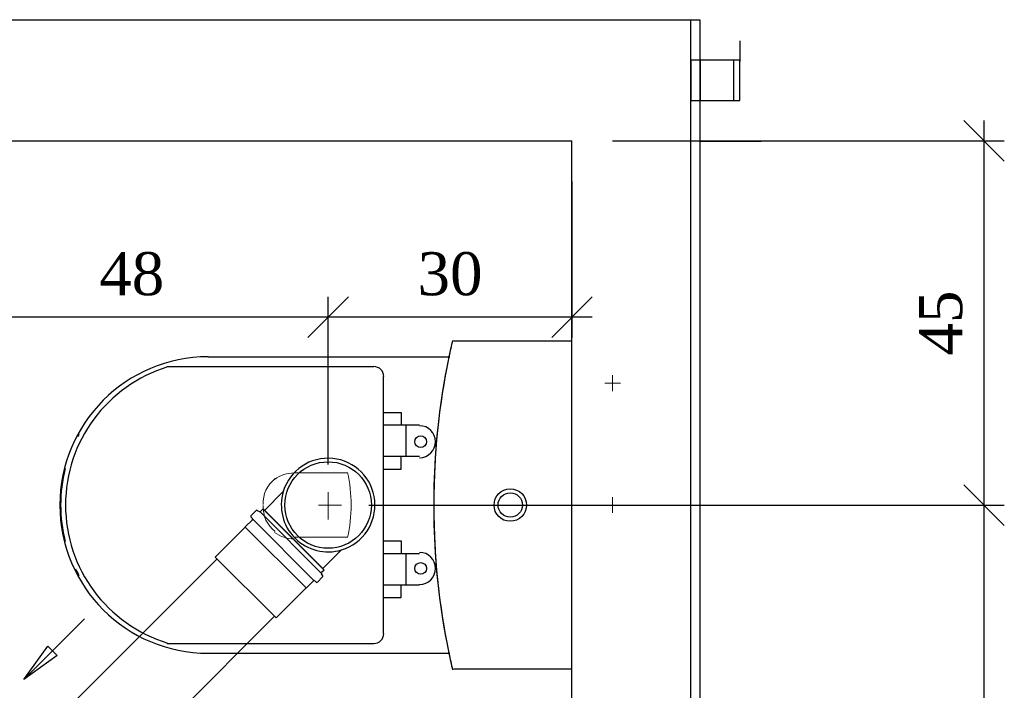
# Model space of a CAD drawing. Header units: millimetres. Extents: x 664 to 730045, y -4 to 80.
# Tile 32 of 78: x 705.62 to 710.47, y 36.3 to 39.6. Entities that reach past the tile are written whole.
import ezdxf

# ---------------------------------------------------------------- set-up
doc = ezdxf.new("R2010")
doc.units = ezdxf.units.MM
doc.header["$MEASUREMENT"] = 0
for name, color, linetype, lineweight in [('Simbolos', 1, 'Continuous', 30), ('SIMBOLOS INT', 8, 'Continuous', 5), ('Simbolos_int', 1, 'Continuous', 30), ('TQ-Sentido tubo', 7, 'Continuous', 20), ('TQ-Seção tubo', 1, 'Continuous', 30)]:
    doc.layers.add(name, color=color, linetype=linetype, lineweight=lineweight)
doc.styles.add('TimesNewRoman', font='times.ttf')
doc.dimstyles.get("Standard").update_dxf_attribs({"dimtxt": 0.18, "dimasz": 0.18, "dimexe": 0.18, "dimexo": 0.0625, "dimgap": 0.09, "dimtad": 0, "dimtih": 1, "dimtoh": 1, "dimdec": 4, "dimzin": 0, "dimdsep": 46, "dimtxsty": 'Standard', "dimcen": 0.09, "dimadec": 0, "dimazin": 0, "dimtfac": 1, "dimtdec": 4, "dimtofl": 0, "dimtmove": 0, "dimatfit": 3, "dimfxl": 0, "dimtolj": 1, "dimtzin": 0, "dimarcsym": 0})
doc.dimstyles.new('UM_25.000000', dxfattribs={"dimtxt": 0.18, "dimasz": 0.2, "dimexe": 0.1, "dimexo": 0.2, "dimgap": 0, "dimtad": 1, "dimtih": 1, "dimtoh": 1, "dimdec": 1, "dimlfac": 25, "dimzin": 0, "dimdsep": 46, "dimtxsty": 'Standard', "dimblk": 'CLOSED', "dimblk1": 'CLOSED', "dimblk2": 'CLOSED', "dimcen": 0.09, "dimdle": 0.1, "dimadec": 1, "dimazin": 2, "dimtfac": 1, "dimtdec": 4, "dimtofl": 0, "dimtmove": 0, "dimatfit": 3, "dimldrblk": 'CLOSED', "dimfxl": 0, "dimtolj": 1, "dimarcsym": 0})

# ---------------------------------------------------------------- blocks, each defined once
blk = doc.blocks.new('_OBLIQUE')
at = {"color": 0, "linetype": 'ByBlock', "lineweight": -2}
blk.add_line((-0.5, -0.5), (0.5, 0.5), dxfattribs=at)
blk = doc.blocks.new('*D24')
at = {"color": 0, "linetype": 'Continuous', "lineweight": -2}
for p, q in [((710.3721, 39.1031), (710.3721, 37.1101)), ((708.5431, 39.0031), (710.4721, 39.0031)), ((707.3421, 37.2101), (710.4721, 37.2101))]:
    blk.add_line(p, q, dxfattribs=at)
at = {"layer": 'Defpoints', "color": 0}
for p in [(708.3431, 39.0031), (707.1421, 37.2101), (710.3721, 37.2101)]:
    blk.add_point(p, dxfattribs=at)
at = {"color": 0, "lineweight": -2, "xscale": 0.2, "yscale": 0.2, "zscale": 0.2}
for p, rotation in [((710.3721, 39.0031), 90), ((710.3721, 37.2101), 270)]:
    blk.add_blockref('_OBLIQUE', p, dxfattribs=dict(at, rotation=rotation))
at = {"color": 7, "insert": (710.1603, 38.1066), "char_height": 0.2118, "attachment_point": 5, "rotation": 90, "style": 'TimesNewRoman'}
blk.add_mtext('\\A1;45', dxfattribs=at)
blk = doc.blocks.new('*D25')
at = {"color": 0, "linetype": 'Continuous', "lineweight": -2}
for p, q in [((710.3721, 37.3101), (710.3721, 33.1506)), ((707.3421, 37.2101), (710.4721, 37.2101)), ((707.3421, 33.2506), (710.4721, 33.2506))]:
    blk.add_line(p, q, dxfattribs=at)
at = {"layer": 'Defpoints', "color": 0}
for p in [(707.1421, 37.2101), (707.1421, 33.2506), (710.3721, 33.2506)]:
    blk.add_point(p, dxfattribs=at)
at = {"color": 0, "lineweight": -2, "xscale": 0.2, "yscale": 0.2, "zscale": 0.2}
for p, rotation in [((710.3721, 37.2101), 90), ((710.3721, 33.2506), 270)]:
    blk.add_blockref('_OBLIQUE', p, dxfattribs=dict(at, rotation=rotation))
at = {"color": 7, "insert": (710.1603, 35.2304), "char_height": 0.2118, "attachment_point": 5, "rotation": 90, "style": 'TimesNewRoman'}
blk.add_mtext('\\A1;98', dxfattribs=at)
blk = doc.blocks.new('*D31')
at = {"color": 0, "linetype": 'Continuous', "lineweight": -2}
for p, q in [((708.3431, 38.8031), (708.3431, 38.0359)), ((707.1421, 37.4101), (707.1421, 38.2359)), ((708.4431, 38.1359), (707.0421, 38.1359))]:
    blk.add_line(p, q, dxfattribs=at)
at = {"layer": 'Defpoints', "color": 0}
for p in [(708.3431, 39.0031), (707.1421, 38.1359), (707.1421, 37.2101)]:
    blk.add_point(p, dxfattribs=at)
at = {"color": 0, "lineweight": -2, "xscale": 0.2, "yscale": 0.2, "zscale": 0.2, "rotation": 180}
blk.add_blockref('_OBLIQUE', (707.1421, 38.1359), dxfattribs=at)
at = {"color": 0, "lineweight": -2, "xscale": 0.2, "yscale": 0.2, "zscale": 0.2}
blk.add_blockref('_OBLIQUE', (708.3431, 38.1359), dxfattribs=at)
at = {"color": 7, "insert": (707.7426, 38.3477), "char_height": 0.2118, "attachment_point": 5, "rotation": 0.0057, "style": 'TimesNewRoman'}
blk.add_mtext('\\A1;30', dxfattribs=at)
blk = doc.blocks.new('*D46')
at = {"color": 0, "linetype": 'Continuous', "lineweight": -2}
for p, q in [((705.2081, 35.4762), (705.2081, 38.2359)), ((707.1421, 37.4101), (707.1421, 38.2359)), ((707.2421, 38.1359), (705.1081, 38.1359))]:
    blk.add_line(p, q, dxfattribs=at)
at = {"layer": 'Defpoints', "color": 0}
for p in [(705.2081, 38.1359), (707.1421, 37.2101), (705.2081, 35.2762)]:
    blk.add_point(p, dxfattribs=at)
at = {"color": 0, "lineweight": -2, "xscale": 0.2, "yscale": 0.2, "zscale": 0.2, "rotation": 180}
blk.add_blockref('_OBLIQUE', (705.2081, 38.1359), dxfattribs=at)
at = {"color": 0, "lineweight": -2, "xscale": 0.2, "yscale": 0.2, "zscale": 0.2}
blk.add_blockref('_OBLIQUE', (707.1421, 38.1359), dxfattribs=at)
at = {"color": 7, "insert": (706.1751, 38.3477), "char_height": 0.2118, "attachment_point": 5, "rotation": 0.0057, "style": 'TimesNewRoman'}
blk.add_mtext('\\A1;48', dxfattribs=at)

msp = doc.modelspace()

# ---------------------------------------------------------------- linework, layer by layer
at = {"color": 7}
for p, q in [((708.9741, 39.5981), (683.6961, 39.5981)), ((698.5461, 39.6001), (708.9291, 39.6001)), ((708.9291, 36.1431), (708.9291, 39.6001)), ((708.9741, 36.1361), (708.9741, 39.5981)), ((709.1691, 39.4961), (709.1691, 39.3941)), ((709.1401, 39.4011), (708.9291, 39.4011)), ((708.9291, 39.4011), (708.9291, 39.2021)), ((709.1691, 39.4001), (708.9741, 39.4001)), ((708.9741, 39.4001), (708.9741, 39.2021)), ((709.1401, 39.2021), (709.1401, 39.4011)), ((709.1691, 39.2021), (709.1691, 39.4001)), ((708.9291, 39.2021), (709.1401, 39.2021)), ((708.9741, 39.2021), (709.1691, 39.2021)), ((703.2101, 39.0031), (708.3431, 39.0031)), ((708.3431, 36.1431), (708.3431, 39.0031)), ((709.2751, 39.0011), (708.9741, 39.0011))]:
    msp.add_line(p, q, dxfattribs=at)
at = {"color": 8}
for p, q in [((708.3421, 38.0171), (707.7601, 38.0171)), ((708.3421, 38.0171), (707.7601, 38.0171)), ((708.3421, 36.4031), (708.3421, 38.0171)), ((708.3421, 36.4031), (708.3421, 38.0171)), ((707.7421, 37.9391), (706.5511, 37.9391)), ((707.3671, 37.8911), (706.3501, 37.8911)), ((707.4151, 36.5771), (707.4151, 37.8431)), ((707.4151, 37.6661), (707.5021, 37.6661)), ((707.5021, 37.6661), (707.5021, 37.6031)), ((707.5921, 37.6031), (707.4151, 37.6031)), ((707.5261, 37.4501), (707.5261, 37.6031)), ((707.4151, 37.4501), (707.5921, 37.4501)), ((707.5021, 37.3871), (707.5021, 37.4501)), ((707.4151, 37.3871), (707.5021, 37.3871)), ((707.4151, 37.0331), (707.5021, 37.0331)), ((707.5021, 37.0331), (707.5021, 36.9701)), ((707.5921, 36.9701), (707.4151, 36.9701)), ((707.5261, 36.8171), (707.5261, 36.9701)), ((707.4151, 36.8171), (707.5921, 36.8171)), ((707.5021, 36.7541), (707.5021, 36.8171)), ((707.4151, 36.7541), (707.5021, 36.7541)), ((706.3501, 36.5291), (707.3671, 36.5291)), ((706.5511, 36.4811), (707.7421, 36.4811)), ((707.7601, 36.4031), (708.3421, 36.4031)), ((707.7601, 36.4031), (708.3421, 36.4031))]:
    msp.add_line(p, q, dxfattribs=at)
for centre, radius in [((707.5981, 37.5221), 0.0288), ((708.0391, 37.2101), 0.08), ((708.0391, 37.2101), 0.06), ((707.5981, 36.8981), 0.0288)]:
    msp.add_circle(centre, radius, dxfattribs=at)
for centre, radius, start, end in [((711.1921, 37.2191), 3.5297, 166.867, 180.13), ((711.1921, 37.2191), 3.5297, 166.867, 168.197), ((706.5511, 37.2101), 0.73, 90, 270), ((711.2701, 37.2101), 3.6079, 168.327, 191.673), ((706.5601, 37.2101), 0.7112, 107.022, 252.978), ((707.3671, 37.8431), 0.0488, 0, 90), ((707.5921, 37.5221), 0.0788, 270, 90), ((706.5361, 37.2101), 0.7112, 150.809, 151.747), ((706.5361, 37.2101), 0.7112, 165.404, 194.596), ((711.1921, 37.2011), 3.5297, 179.87, 193.133), ((707.5921, 36.8981), 0.0788, 270, 90), ((706.5361, 37.2101), 0.7112, 206.159, 209.191), ((707.3671, 36.5771), 0.0488, 270, 0), ((711.1921, 37.2011), 3.5297, 191.803, 193.133)]:
    msp.add_arc(centre, radius, start, end, dxfattribs=at)
at = {"layer": 'Simbolos'}
for p, q in [((706.9211, 37.2766), (706.8291, 37.1839)), ((706.7881, 37.1832), (706.7621, 37.1571)), ((706.7621, 37.1514), (706.7691, 37.1436)), ((706.7931, 37.1839), (706.8041, 37.1776)), ((706.8221, 37.191), (706.8091, 37.1783)), ((706.8221, 37.191), (707.1231, 36.8898)), ((706.7341, 37.1019), (706.5861, 36.9541)), ((706.7691, 37.138), (706.7341, 37.1033)), ((706.7341, 37.1033), (706.7341, 37.1019)), ((707.2081, 36.9895), (707.1161, 36.8969)), ((707.1151, 36.8566), (707.0891, 36.8304)), ((707.1161, 36.8615), (707.1091, 36.8721)), ((707.1231, 36.8898), (707.1101, 36.8771)), ((707.0701, 36.8368), (707.0351, 36.8021)), ((707.0831, 36.8304), (707.0761, 36.8368)), ((707.0341, 36.8021), (706.8861, 36.6543)), ((707.0351, 36.8021), (707.0341, 36.8021))]:
    msp.add_line(p, q, dxfattribs=at)
for centre, radius, start, end in [((707.1421, 37.2101), 0.2306, 286.785, 163.215), ((707.1421, 37.2101), 0.2306, 163.215, 286.785), ((706.7651, 37.1542), 0.004, 135, 220), ((706.7661, 37.1408), 0.004, 315, 40), ((706.7911, 37.1804), 0.004, 60, 135), ((706.8061, 37.1811), 0.004, 240, 315), ((707.1131, 36.8742), 0.004, 135, 210), ((707.1121, 36.8594), 0.004, 315, 30), ((707.0731, 36.8339), 0.004, 50, 135), ((707.0861, 36.8332), 0.004, 230, 315)]:
    msp.add_arc(centre, radius, start, end, dxfattribs=at)
at = {"layer": 'SIMBOLOS INT', "linetype": 'Continuous'}
for p, q in [((708.5431, 37.7711), (708.5431, 37.8491)), ((708.5821, 37.8101), (708.5041, 37.8101)), ((707.2381, 37.3691), (706.9741, 37.3691)), ((708.5431, 37.1711), (708.5431, 37.2491)), ((708.5821, 37.2101), (708.5041, 37.2101)), ((706.9741, 37.0511), (707.2381, 37.0511))]:
    msp.add_line(p, q, dxfattribs=at)
at = {"layer": 'SIMBOLOS INT'}
for p, q in [((707.1421, 37.2101), (707.1421, 37.2731)), ((707.1421, 37.2731), (707.1421, 37.1381)), ((707.1421, 37.2101), (707.0941, 37.2101)), ((707.1421, 37.2101), (707.2081, 37.2101))]:
    msp.add_line(p, q, dxfattribs=at)
at = {"layer": 'SIMBOLOS INT', "linetype": 'Continuous'}
for centre, radius, start, end in [((706.9741, 37.2191), 0.1524, 127.251, 182.519), ((706.9741, 37.2101), 0.158, 89.758, 127.112), ((706.5121, 37.2101), 0.7434, 347.572, 12.428), ((706.9741, 37.2011), 0.1524, 177.481, 232.749), ((706.9741, 37.2011), 0.158, 232.888, 270.242)]:
    msp.add_arc(centre, radius, start, end, dxfattribs=at)
at = {"layer": 'Simbolos_int'}
for p, q in [((706.8071, 37.1762), (707.1081, 36.8749)), ((706.8291, 37.1839), (707.1161, 36.8969)), ((706.7341, 37.1019), (707.0341, 36.8021)), ((706.7711, 37.1401), (707.0721, 36.8389)), ((706.5861, 36.9541), (706.8861, 36.6543))]:
    msp.add_line(p, q, dxfattribs=at)
msp.add_circle((707.1421, 37.2101), 0.213, dxfattribs=at)
at = {"layer": 'TQ-Seção tubo'}
for p, q in [((706.5951, 36.9457), (705.2711, 35.6217)), ((706.8781, 36.6628), (705.5541, 35.3388))]:
    msp.add_line(p, q, dxfattribs=at)

# ---------------------------------------------------------------- dimensions: what is measured, and where the dimension line sits
at = {"linetype": 'Continuous'}
for base, p1, p2, text, picture, middle in [((710.3721, 37.2101), (708.3431, 39.0031), (707.1421, 37.2101), '45', '*D24', (710.1603, 38.1066)), ((710.3721, 33.2506), (707.1421, 37.2101), (707.1421, 33.2506), '98', '*D25', (710.1603, 35.2304))]:
    dim = msp.add_linear_dim(base=base, p1=p1, p2=p2, angle=90, text=text, dimstyle='UM_25.000000', override={"dimtxt": 0.2118, "dimasz": 0.2, "dimexe": 0.1, "dimexo": 0.2, "dimtad": 1, "dimtih": 0, "dimtoh": 0, "dimdec": 1, "dimlfac": 25, "dimzin": 8, "dimtxsty": 'TimesNewRoman', "dimblk": 'OBLIQUE', "dimblk1": 'OBLIQUE', "dimblk2": 'OBLIQUE', "dimsah": 1, "dimdle": 0.1, "dimse1": 0, "dimse2": 0, "dimclrt": 7, "dimadec": 1, "dimazin": 3, "dimtmove": 2, "dimldrblk": 'OBLIQUE'}, dxfattribs=at)
    dim.commit()
    dim.dimension.update_dxf_attribs({"geometry": picture, "text_midpoint": middle, "dimtype": 160, "text_rotation": 90})
dim = msp.add_linear_dim(base=(707.1421, 38.1359), p1=(708.3431, 39.0031), p2=(707.1421, 37.2101), dimstyle='UM_25.000000', override={"dimtxt": 0.2118, "dimasz": 0.2, "dimexe": 0.1, "dimexo": 0.2, "dimtad": 1, "dimtih": 0, "dimtoh": 0, "dimdec": 1, "dimlfac": 25, "dimzin": 8, "dimtxsty": 'TimesNewRoman', "dimblk": 'OBLIQUE', "dimblk1": 'OBLIQUE', "dimblk2": 'OBLIQUE', "dimsah": 1, "dimdle": 0.1, "dimse1": 0, "dimse2": 0, "dimclrt": 7, "dimadec": 1, "dimazin": 3, "dimtmove": 2, "dimldrblk": 'OBLIQUE'}, dxfattribs=at)
dim.commit()
dim.dimension.update_dxf_attribs({"geometry": '*D31', "text_midpoint": (707.7426, 38.3477), "dimtype": 160, "text_rotation": 0.0057})
dim = msp.add_linear_dim(base=(705.2081, 38.1359), p1=(707.1421, 37.2101), p2=(705.2081, 35.2762), text='48', dimstyle='UM_25.000000', override={"dimtxt": 0.2118, "dimasz": 0.2, "dimexe": 0.1, "dimexo": 0.2, "dimtad": 1, "dimtih": 0, "dimtoh": 0, "dimdec": 1, "dimlfac": 25, "dimzin": 8, "dimtxsty": 'TimesNewRoman', "dimblk": 'OBLIQUE', "dimblk1": 'OBLIQUE', "dimblk2": 'OBLIQUE', "dimsah": 1, "dimdle": 0.1, "dimse1": 0, "dimse2": 0, "dimclrt": 7, "dimadec": 1, "dimazin": 3, "dimtmove": 2, "dimldrblk": 'OBLIQUE'}, dxfattribs=at)
dim.commit()
dim.dimension.update_dxf_attribs({"geometry": '*D46', "text_midpoint": (706.1751, 38.3477), "dimtype": 160, "text_rotation": 0.0057})

# ---------------------------------------------------------------- leaders
at = {"layer": 'TQ-Sentido tubo'}
msp.add_leader([(705.6429, 36.3509), (705.9429, 36.6504)], dimstyle='Standard', override={"dimasz": 0.2, "dimldrblk": 'CLOSED'}, dxfattribs=at)

doc.saveas('drawing.dxf')
